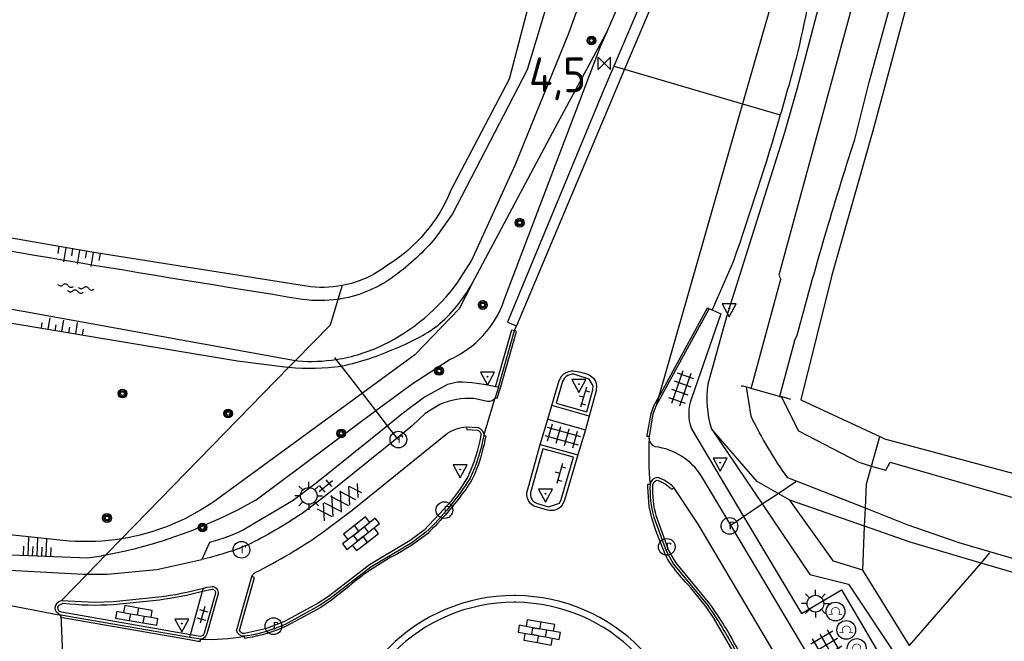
# Model space of a CAD drawing. Extents: x 121149 to 123702, y 457169 to 470031.
# Tile 50 of 87: x 122039 to 122110, y 465382 to 465427. Entities that reach past the tile are written whole.
import ezdxf

# ---------------------------------------------------------------- set-up
doc = ezdxf.new("R2010")
doc.units = 0
doc.header["$LTSCALE"] = 4
doc.layers.get('0').update_dxf_attribs({"color": 8, "linetype": 'CONTINUOUS'})
doc.layers.add('REFERENTIE', color=8, linetype='CONTINUOUS')
doc.styles.add('ISO', font='ISO')

# ---------------------------------------------------------------- blocks, each defined once
blk = doc.blocks.new('verkeersbord')
at = {"color": 0}
for p, q in [((0.502, 0.322), (-0.504, 0.322)), ((-0.504, 0.322), (-0.001, -0.6)), ((-0.001, -0.6), (0.502, 0.322))]:
    blk.add_line(p, q, dxfattribs=at)
blk = doc.blocks.new('verkeersbord-pl')
at = {"linetype": 'Continuous'}
blk.add_circle((0, 0), 0.03, dxfattribs=at)
blk = doc.blocks.new('boom')
at = {"color": 0}
for radius in [0.315, 0.225, 0.135]:
    blk.add_circle((0, 0), radius, dxfattribs=at)
blk = doc.blocks.new('kilometerpaal')
at = {"color": 0}
for p, q in [((-0.442, 0.442), (0.442, -0.442)), ((-0.442, -0.442), (-0.442, 0.442)), ((0.442, 0.442), (-0.442, -0.442)), ((0.442, -0.442), (0.442, 0.442))]:
    blk.add_line(p, q, dxfattribs=at)
at = {"color": 0, "style": 'ISO'}
blk.add_attdef('KILOMETERPAAL', (0.591, 0.868), '', height=2.5, dxfattribs=at)
blk = doc.blocks.new('tegels4')
at = {"color": 0, "linetype": 'ByBlock', "lineweight": -2}
for p, q in [((0.625, 0.938), (-0.625, 0.938)), ((-0.312, -1.231), (-0.312, 1.25)), ((0.312, -1.231), (0.312, 1.25)), ((0.625, 0.312), (-0.625, 0.312)), ((0.625, -0.312), (-0.625, -0.312)), ((0.625, -0.938), (-0.625, -0.938))]:
    blk.add_line(p, q, dxfattribs=at)
blk = doc.blocks.new('klinkers2')
at = {"color": 0, "linetype": 'ByBlock', "lineweight": -2}
for p, q in [((0, -0.75), (0, 0.75)), ((-0.312, 0.5), (0, 0.5)), ((0, 0), (0.312, 0)), ((0, -0.5), (-0.312, -0.5))]:
    blk.add_line(p, q, dxfattribs=at)
blk = doc.blocks.new('kolk')
at = {"color": 0}
blk.add_circle((0, 0), 0.6, dxfattribs=at)
at = {"color": 0, "linetype": 'Continuous', "style": 'ISO'}
blk.add_attdef('KOLK', (-0.043, -0.262), '', height=0.8, dxfattribs=at)
blk = doc.blocks.new('tegels6')
at = {"color": 0, "linetype": 'ByBlock', "lineweight": -2}
for p, q in [((0.918, 0.948), (-0.916, 0.948)), ((-0.625, -1.221), (-0.625, 1.221)), ((0, -1.221), (0, 1.221)), ((0.625, -1.221), (0.625, 1.221)), ((0.918, 0.323), (-0.916, 0.323)), ((0.918, -0.302), (-0.916, -0.302)), ((0.918, -0.927), (-0.916, -0.927))]:
    blk.add_line(p, q, dxfattribs=at)
blk = doc.blocks.new('fietsklem')
at = {"color": 0, "linetype": 'Continuous', "const_width": 0.05}
blk.add_lwpolyline([(-0.486, -0.199), (-0.21, -0.199, -2.286164), (0.219, -0.199), (0.48, -0.199)], format="xyb", dxfattribs=at)
at = {"color": 0}
blk.add_circle((0, 0), 0.675, dxfattribs=at)
blk = doc.blocks.new('lichtmast')
at = {"color": 0}
for p, q in [((0, 0.6), (0, 1)), ((-0.6, 0), (-1, 0)), ((-0.707, 0.707), (-0.424, 0.424)), ((0.424, 0.424), (0.707, 0.707)), ((0.6, 0), (1, 0)), ((-0.424, -0.424), (-0.707, -0.707)), ((0, -0.6), (0, -1)), ((0.424, -0.424), (0.707, -0.707))]:
    blk.add_line(p, q, dxfattribs=at)
blk.add_circle((0, 0), 0.6, dxfattribs=at)
blk = doc.blocks.new('talud')
at = {"color": 0}
for p, q in [((0, 0.75), (0.5, 0.75)), ((0, 0.5), (1, 0.5)), ((0, 0.25), (0.5, 0.25)), ((0, 0), (1, 0)), ((0, -0.25), (0.5, -0.25)), ((0, -0.5), (1, -0.5)), ((0, -0.75), (0.5, -0.75))]:
    blk.add_line(p, q, dxfattribs=at)
blk = doc.blocks.new('water')
at = {"color": 0, "linetype": 'ByBlock', "lineweight": -2}
for centre, start, end in [((-0.01, 0.747), 129.74464, 230.25536), ((-0.322, 1.122), 309.74464, 50.25536), ((-0.322, 0.372), 309.74464, 50.25536), ((0.315, 0.006), 129.74464, 230.25536), ((0.004, 0.381), 309.74464, 50.25536), ((-0.01, -0.743), 129.74464, 230.25536), ((-0.322, -0.368), 309.74464, 50.25536), ((0.004, -0.369), 309.74464, 50.25536), ((-0.322, -1.118), 309.74464, 50.25536)]:
    blk.add_arc(centre, 0.244, start, end, dxfattribs=at)
blk = doc.blocks.new('asfalt4')
at = {"color": 0, "linetype": 'ByBlock', "lineweight": -2}
for p, q in [((-0.517, 1.14), (0.539, 1.694)), ((-0.427, 1.749), (0.629, 1.081)), ((-0.63, 0.375), (0.636, 1.039)), ((-0.527, 1.073), (0.745, 0.268)), ((-0.627, 0.397), (0.66, -0.418)), ((-0.571, -0.3), (0.733, 0.384)), ((-0.561, -0.385), (0.576, -1.104)), ((-0.489, -0.963), (0.668, -0.355)), ((-0.462, -1.187), (0.393, -1.728)), ((-0.336, -1.588), (0.575, -1.11))]:
    blk.add_line(p, q, dxfattribs=at)
blk = doc.blocks.new('tegels2')
at = {"color": 0, "linetype": 'ByBlock', "lineweight": -2}
for p, q in [((0.3125, 0.3125), (-0.3125, 0.3125)), ((0, -0.625), (0, 0.625)), ((0.3125, -0.3125), (-0.3125, -0.3125))]:
    blk.add_line(p, q, dxfattribs=at)
blk = doc.blocks.new('klinkers6')
at = {"color": 0, "linetype": 'ByBlock', "lineweight": -2}
for p, q in [((0.25, 1.5), (-0.25, 1.5)), ((-0.25, 1.5), (-0.25, 0.5)), ((0.25, 0.5), (0.25, 1.5)), ((-0.25, 1), (-0.75, 1)), ((-0.75, 1), (-0.75, 0)), ((0.75, 1), (0.25, 1)), ((0.75, 0), (0.75, 1)), ((-0.25, 0), (-0.75, 0)), ((-0.75, 0), (-0.75, -1)), ((0.25, 0.5), (-0.25, 0.5)), ((-0.25, 0.5), (-0.25, -0.5)), ((0.25, -0.5), (0.25, 0.5)), ((-0.25, -0.5), (-0.25, 0)), ((0.25, -0.5), (-0.25, -0.5)), ((-0.25, -0.5), (-0.25, -1.5)), ((0.75, 0), (0.25, 0)), ((0.25, 0), (0.25, -0.5)), ((0.25, -1.5), (0.25, -0.5)), ((0.75, -1), (0.75, 0)), ((-0.75, -1), (-0.25, -1)), ((0.25, -1), (0.75, -1)), ((-0.25, -1.5), (0.25, -1.5))]:
    blk.add_line(p, q, dxfattribs=at)
blk = doc.blocks.new('klinkers4')
at = {"color": 0, "linetype": 'ByBlock', "lineweight": -2}
for p, q in [((0, 1.5), (-0.5, 1.5)), ((-0.5, 1.5), (-0.5, 0.5)), ((0, 1.5), (0, 1)), ((0.5, 1), (0, 1)), ((0, 1), (0, 0.5)), ((0.5, 0), (0.5, 1)), ((-0.5, 0.5), (-0.5, -0.5)), ((0, 0.5), (-0.5, 0.5)), ((0, 0.5), (0, 0)), ((0.5, 0), (0, 0)), ((0, 0), (0, -0.5)), ((0.5, -1), (0.5, 0)), ((-0.5, -0.5), (-0.5, -1.5)), ((0, -0.5), (-0.5, -0.5)), ((0, -0.5), (0, -1)), ((0, -1), (0.5, -1)), ((0, -1), (0, -1.5)), ((-0.5, -1.5), (0, -1.5))]:
    blk.add_line(p, q, dxfattribs=at)

msp = doc.modelspace()

# ---------------------------------------------------------------- linework, layer by layer
at = {"layer": 'REFERENTIE'}
for points in [[(122099.036, 465418.297), (122100.073, 465422.421), (122103.004, 465433.029), (122104.564, 465438.157), (122111.972, 465464.111), (122128.126, 465519.857), (122151.413, 465599.356)], [(122125.549, 465520.715), (122105.895, 465452.074), (122099.474, 465430.228), (122093.582, 465408.547), (122093.724, 465408.279)], [(122099.219, 465503.181), (122099.141, 465502.416), (122089.991, 465471.236), (122075.502, 465423.31), (122070.142, 465412.969), (122068.959, 465411.3)], [(122081.245, 465426.052), (122084.072, 465432.57), (122085.751, 465437.46), (122093.412, 465462.741), (122097.377, 465476.827)], [(122098.1, 465445.7), (122090.981, 465420.864)], [(122070.531, 465408.044), (122071.515, 465409.584), (122074.647, 465416.453), (122078.507, 465425.931), (122081.086, 465433.078), (122083.875, 465442.197)], [(122105.43, 465437.882), (122100.326, 465418.922)], [(122097.292, 465431.129), (122094.896, 465421.982), (122093.976, 465418.704), (122089.831, 465405.558), (122088.484, 465400.731)], [(122084.099, 465429.149), (122081.729, 465423.57)], [(122084.831, 465428.827), (122082.502, 465423.344)], [(122075.548, 465427.751), (122074.203, 465422.642)], [(122071.554, 465407.948), (122077.7, 465419.492), (122081.245, 465426.052)], [(122073.865, 465406.781), (122080.782, 465424.986), (122081.245, 465426.052)], [(122081.729, 465423.57), (122081.014, 465421.886), (122074.514, 465406.238), (122074.09, 465405.184), (122074.745, 465404.916)], [(122082.502, 465423.344), (122081.751, 465421.575), (122074.745, 465404.916)], [(122081.729, 465423.57), (122082.502, 465423.344)], [(122082.502, 465423.344), (122090.981, 465420.864)], [(122074.203, 465422.642), (122070.035, 465414.67)], [(122090.981, 465420.864), (122084.934, 465399.766)], [(122090.981, 465420.864), (122093.69, 465420.072)], [(122100.326, 465418.922), (122097.387, 465408.549)], [(122059.646, 465407.761), (122044.246, 465410.199), (122027.461, 465413.117), (122025.164, 465412.559)], [(122002.451, 465412.27), (122039.298, 465405.971), (122058.87, 465402.431)], [(122001.503, 465411.446), (122008.613, 465410.088), (122054.713, 465402.396), (122058.29, 465401.951), (122058.392, 465401.941)], [(122090.293, 465409.503), (122088.796, 465406.057)], [(122097.387, 465408.549), (122095.155, 465399.593)], [(122062.222, 465407.808), (122061.917, 465406.819)], [(122071.554, 465407.948), (122070.619, 465406.149), (122067.432, 465402.829), (122063.672, 465400.083)], [(122091.588, 465400.422), (122093.724, 465408.279)], [(122061.917, 465406.819), (122061.347, 465404.97)], [(122084.934, 465399.766), (122085.107, 465400.067), (122088.456, 465406.21), (122088.588, 465406.138)], [(122084.762, 465399.173), (122088.588, 465406.138)], [(122088.796, 465406.057), (122089.427, 465405.774), (122087.337, 465399.769)], [(122088.588, 465406.138), (122088.796, 465406.057)], [(122061.347, 465404.97), (122058.87, 465402.431)], [(122074.594, 465404.571), (122074.745, 465404.916)], [(122073.215, 465399.756), (122073.358, 465399.712), (122073.582, 465400.469), (122074.735, 465404.52), (122074.594, 465404.571)], [(122073.24, 465400.546), (122074.402, 465404.626), (122074.594, 465404.571)], [(122073.438, 465400.512), (122074.594, 465404.571)], [(122094.705, 465403.845), (122094.894, 465404.236)], [(122094.705, 465403.845), (122093.636, 465399.853)], [(122058.87, 465402.431), (122058.392, 465401.941)], [(122058.87, 465402.431), (122059.037, 465402.401)], [(122061.799, 465402.504), (122061.697, 465402.636)], [(122062.167, 465402.029), (122061.799, 465402.504)], [(122063.672, 465400.083), (122062.167, 465402.029)], [(122064.645, 465398.826), (122067.236, 465400.755), (122069.916, 465402.485)], [(122058.392, 465401.941), (122046.374, 465389.621)], [(122077.275, 465399.199), (122077.817, 465400.992), (122078.005, 465401.327)], [(122079.967, 465401.09), (122079.01, 465401.406)], [(122070.506, 465400.875), (122069.784, 465400.694), (122068.131, 465399.798), (122066.629, 465398.667), (122065.484, 465397.742)], [(122073.438, 465400.512), (122073.24, 465400.546)], [(122078.055, 465400.916), (122077.588, 465399.37), (122079.786, 465398.744), (122080.222, 465400.314), (122080.246, 465400.6), (122079.967, 465401.09)], [(122080.494, 465400.629), (122080.462, 465400.246), (122079.96, 465398.435)], [(122091.585, 465398.429), (122091.269, 465400.543)], [(122063.672, 465400.083), (122052.921, 465392.232)], [(122064.645, 465398.826), (122063.672, 465400.083)], [(122073.438, 465400.512), (122073.215, 465399.756)], [(122093.636, 465399.853), (122091.588, 465400.422)], [(122093.636, 465399.853), (122093.757, 465399.842)], [(122093.757, 465399.842), (122094.995, 465397.37), (122099.321, 465395.12), (122100.237, 465394.848)], [(122094.442, 465399.622), (122093.757, 465399.842)], [(122069.24, 465399.259), (122068.169, 465398.624), (122067.28, 465397.753), (122066.168, 465396.858)], [(122072.659, 465399.484), (122071.674, 465399.69)], [(122072.385, 465397.043), (122073.215, 465399.756)], [(122076.989, 465398.225), (122077.275, 465399.199)], [(122079.96, 465398.435), (122077.275, 465399.199)], [(122084.141, 465397.175), (122084.408, 465398.624), (122084.621, 465399.223), (122084.934, 465399.766)], [(122084.282, 465396.975), (122084.553, 465398.585), (122084.762, 465399.173)], [(122084.934, 465399.766), (122084.762, 465399.173)], [(122095.155, 465399.593), (122100.832, 465396.969)], [(122056.047, 465392.425), (122064.645, 465398.826)], [(122065.484, 465397.742), (122064.645, 465398.826)], [(122079.96, 465398.435), (122079.689, 465397.452)], [(122065.484, 465397.742), (122060.361, 465393.606), (122058.702, 465392.362), (122055.191, 465390.297)], [(122066.168, 465396.858), (122065.484, 465397.742)], [(122076.448, 465396.386), (122076.989, 465398.225)], [(122076.989, 465398.225), (122079.689, 465397.452)], [(122060.731, 465390.02), (122062.942, 465391.68), (122069.79, 465397.213)], [(122071.129, 465397.674), (122071.986, 465397.617)], [(122071.129, 465397.674), (122071.168, 465397.477), (122071.933, 465397.424)], [(122072.385, 465397.043), (122072.533, 465397.016)], [(122079.689, 465397.452), (122079.151, 465395.658)], [(122087.303, 465397.531), (122091.056, 465391.229)], [(122088.74, 465397.522), (122092.392, 465392.123)], [(122093.527, 465392.883), (122092.027, 465393.727), (122088.74, 465397.522)], [(122066.168, 465396.858), (122061.018, 465392.713), (122059.346, 465391.442)], [(122066.255, 465396.745), (122066.168, 465396.858)], [(122075.526, 465393.098), (122076.448, 465396.386)], [(122076.448, 465396.386), (122079.151, 465395.658)], [(122084.282, 465396.975), (122084.132, 465396.972)], [(122084.273, 465396.83), (122084.282, 465396.975)], [(122100.237, 465394.848), (122100.832, 465396.969)], [(122100.832, 465396.969), (122101.179, 465396.809), (122115.457, 465392.969), (122129.087, 465389.611), (122131.693, 465389.281)], [(122077.83, 465392.191), (122077.959, 465392.453), (122078.84, 465395.483), (122076.622, 465396.08), (122075.766, 465393.027)], [(122079.151, 465395.658), (122078.2, 465392.386), (122078.028, 465392.038)], [(122100.903, 465394.65), (122101.278, 465394.545), (122101.575, 465395.118), (122116.212, 465390.906), (122128.687, 465388.025)], [(122099.879, 465393.574), (122100.237, 465394.848)], [(122100.237, 465394.848), (122100.903, 465394.65)], [(122084.45, 465391.133), (122084.276, 465391.954), (122084.184, 465393.328), (122084.184, 465393.548), (122084.334, 465393.548)], [(122090.125, 465390.606), (122088.026, 465394.126)], [(122093.527, 465392.883), (122094.807, 465393.74)], [(122099.803, 465391.812), (122094.227, 465393.999)], [(122099.803, 465391.812), (122099.879, 465393.574)], [(122085.901, 465393.168), (122086.044, 465393.307)], [(122098.173, 465373.409), (122098.17, 465373.748), (122095.462, 465377.742), (122087.794, 465390.682), (122086.044, 465393.307)], [(122092.392, 465392.123), (122093.527, 465392.883)], [(122094.375, 465392.406), (122093.527, 465392.883)], [(122042.599, 465389.46), (122020.764, 465391.774), (122014.618, 465392.707), (122011.173, 465392.334), (122020.031, 465389.958), (122029.293, 465388.833), (122043.94, 465388.248)], [(122076.254, 465392.146), (122077.044, 465391.928), (122077.83, 465392.191)], [(122091.056, 465391.229), (122092.392, 465392.123)], [(122092.392, 465392.123), (122095.813, 465387.065), (122098.585, 465386.363), (122102.145, 465381.014)], [(122099.747, 465390.518), (122094.375, 465392.406)], [(122099.61, 465387.366), (122097.512, 465388.026), (122094.375, 465392.406)], [(122069.525, 465391.751), (122068.106, 465390.24), (122067.098, 465389.501), (122064.174, 465387.756), (122061.246, 465385.489), (122060.499, 465384.996), (122058.03, 465383.658), (122056.723, 465383.162), (122055.197, 465382.82)], [(122076.974, 465391.688), (122076.007, 465391.973)], [(122099.747, 465390.518), (122099.803, 465391.812)], [(122102.799, 465390.637), (122099.803, 465391.812)], [(122084.595, 465391.171), (122085.481, 465388.763), (122086.022, 465387.797), (122088.478, 465384.828)], [(122088.638, 465384.947), (122086.185, 465387.914), (122085.665, 465388.841), (122084.789, 465391.222)], [(122090.125, 465390.606), (122091.056, 465391.229)], [(122091.056, 465391.229), (122095.214, 465384.249), (122098.083, 465385.948), (122101.451, 465380.214)], [(122114.944, 465386.866), (122106.526, 465389.342), (122102.799, 465390.637)], [(122068.239, 465390.09), (122067.212, 465389.337), (122064.285, 465387.59), (122061.364, 465385.327), (122060.602, 465384.824), (122058.12, 465383.479)], [(122090.037, 465390.547), (122090.125, 465390.606)], [(122097.156, 465378.818), (122090.125, 465390.606)], [(122099.61, 465387.366), (122099.747, 465390.518)], [(122108.107, 465387.882), (122103.009, 465389.372), (122099.747, 465390.518)], [(122046.374, 465389.621), (122045.25, 465388.468)], [(122052.698, 465389.358), (122052.137, 465388.125)], [(122066.193, 465388.547), (122065.926, 465388.404)], [(122108.107, 465387.882), (122108.744, 465388.616)], [(122020.104, 465388.344), (122042.002, 465384.149)], [(122020.104, 465388.344), (122043.64, 465387.086), (122043.899, 465387.084)], [(122045.25, 465388.468), (122043.899, 465387.084)], [(122043.899, 465387.084), (122045.332, 465387.071), (122048.898, 465387.419), (122052.137, 465388.125)], [(122102.97, 465381.964), (122108.107, 465387.882)], [(122114.493, 465386.016), (122108.107, 465387.882)], [(122102.97, 465381.964), (122099.61, 465387.366)], [(122043.899, 465387.084), (122042.05, 465385.188)], [(122054.635, 465383.018), (122055.73, 465386.905)], [(122054.845, 465383.027), (122055.923, 465386.852), (122055.73, 465386.905)], [(122051.331, 465382.732), (122052.188, 465385.867)], [(122052.188, 465385.867), (122052.248, 465386.086)], [(122052.188, 465385.867), (122052.885, 465386.005)], [(122052.248, 465386.086), (122052.524, 465386.149), (122052.875, 465386.206)], [(122053.111, 465385.713), (122052.303, 465382.85)], [(122062.909, 465386.381), (122062.692, 465386.205), (122061.453, 465385.206), (122060.679, 465384.695), (122058.187, 465383.345)], [(122091.442, 465378.829), (122090.315, 465381.534), (122088.91, 465383.929), (122088.358, 465384.738), (122087.254, 465386.093), (122087.027, 465386.355)], [(122041.844, 465384.823), (122042.181, 465385.007)], [(122042.05, 465385.188), (122044.462, 465385.067), (122045.763, 465385.108), (122049.061, 465385.446)], [(122045.776, 465384.908), (122049.087, 465385.248)], [(122053.306, 465385.668), (122052.497, 465382.799)], [(122051.331, 465382.732), (122042.052, 465384.343)], [(122042.002, 465384.149), (122041.976, 465384.001), (122051.252, 465382.39), (122051.85, 465382.281)], [(122051.278, 465382.538), (122042.002, 465384.149)], [(122042.002, 465384.149), (122042.525, 465372.128)], [(122051.278, 465382.538), (122051.331, 465382.732)], [(122052.037, 465382.414), (122051.278, 465382.538)], [(122052.024, 465382.614), (122051.331, 465382.732)], [(122052.047, 465382.264), (122052.037, 465382.414)], [(122055.419, 465382.507), (122055.237, 465382.473), (122055.209, 465382.62)]]:
    msp.add_lwpolyline(points, dxfattribs=at)
for points in [[(122096.011, 465430.109, -0.033073), (122094.29, 465422.163)], [(122094.29, 465422.163, -0.002778), (122093.69, 465420.072)], [(122093.69, 465420.072, -0.013161), (122090.293, 465409.503)], [(122094.894, 465404.236, -0.012801), (122099.036, 465418.297)], [(122070.035, 465414.67, -0.158905), (122065.472, 465409.27)], [(122059.37, 465406.813, -0.003972), (122025.164, 465412.559)], [(122068.959, 465411.3, -0.066362), (122065.985, 465408.503)], [(122065.472, 465409.27, -0.118069), (122062.222, 465407.808)], [(122065.985, 465408.503, -0.117775), (122062.16, 465406.857)], [(122062.222, 465407.808, -0.085016), (122059.646, 465407.761)], [(122065.172, 465403.548, 0.12064), (122070.531, 465408.044)], [(122069.055, 465404.92, 0.092098), (122071.554, 465407.948)], [(122061.917, 465406.819, -0.071457), (122059.37, 465406.813)], [(122062.16, 465406.857, -0.008662), (122061.917, 465406.819)], [(122069.916, 465402.485, 0.20922), (122073.865, 465406.781)], [(122066.097, 465403.318, 0.064911), (122069.055, 465404.92)], [(122061.799, 465402.504, 0.074086), (122065.172, 465403.548)], [(122062.233, 465402.038, 0.05174), (122066.097, 465403.318)], [(122058.392, 465401.941, 0.057748), (122062.167, 465402.029)], [(122059.037, 465402.401, 0.058291), (122061.799, 465402.504)], [(122062.167, 465402.029, 0.014875), (122062.233, 465402.038)], [(122078.005, 465401.327, -0.193006), (122078.684, 465401.684)], [(122078.422, 465401.348, 0.189263), (122078.055, 465400.916)], [(122079.01, 465401.406, 0.197372), (122078.422, 465401.348)], [(122078.684, 465401.684, -0.084913), (122079.767, 465401.458)], [(122079.767, 465401.458, -0.312345), (122080.494, 465400.629)], [(122073.24, 465400.546, 0.052252), (122070.506, 465400.875)], [(122088.484, 465400.731, 0.110334), (122088.74, 465397.522)], [(122090.89, 465400.608, -0.050018), (122091.269, 465400.543)], [(122091.269, 465400.543, -0.046305), (122091.588, 465400.422)], [(122071.674, 465399.69, 0.120386), (122069.24, 465399.259)], [(122073.215, 465399.756, -0.341053), (122072.659, 465399.484)], [(122087.337, 465399.769, 0.187665), (122087.303, 465397.531)], [(122094.227, 465393.999, -0.043291), (122091.585, 465398.429)], [(122069.79, 465397.213, -0.096476), (122071.129, 465397.674)], [(122072.185, 465397.054, -0.066547), (122071.222, 465394.034)], [(122072.385, 465397.043, -0.066705), (122071.398, 465393.939)], [(122072.533, 465397.016, -0.044631), (122071.87, 465394.616)], [(122071.933, 465397.424, -0.340772), (122072.185, 465397.054)], [(122071.986, 465397.617, -0.344072), (122072.385, 465397.043)], [(122084.132, 465396.972, -0.034633), (122084.141, 465397.175)], [(122084.273, 465396.83, 0.035648), (122084.334, 465393.548)], [(122084.71, 465396.235, -0.298283), (122084.273, 465396.83)], [(122088.026, 465394.126, 0.222155), (122084.71, 465396.235)], [(122071.87, 465394.616, -0.069322), (122071.09, 465393.174)], [(122071.398, 465393.939, -0.057369), (122068.239, 465390.09)], [(122071.222, 465394.034, -0.051255), (122069.525, 465391.751)], [(122084.334, 465393.548, 0.075275), (122084.595, 465391.171)], [(122084.857, 465394.035, 0.314875), (122084.334, 465393.548)], [(122084.789, 465391.222, -0.074034), (122084.53, 465393.506)], [(122084.53, 465393.506, -0.290433), (122084.844, 465393.829)], [(122084.844, 465393.829, -0.118613), (122085.901, 465393.168)], [(122086.044, 465393.307, 0.12402), (122084.857, 465394.035)], [(122071.09, 465393.174, -0.043547), (122068.339, 465389.978)], [(122075.593, 465392.378, -0.1987), (122075.526, 465393.098)], [(122075.766, 465393.027, 0.199322), (122075.814, 465392.495)], [(122045.25, 465388.468, 0.083086), (122056.047, 465392.425)], [(122052.921, 465392.232, -0.110467), (122046.374, 465389.621)], [(122076.007, 465391.973, -0.157504), (122075.593, 465392.378)], [(122075.814, 465392.495, 0.209411), (122076.254, 465392.146)], [(122059.346, 465391.442, -0.033332), (122055.414, 465389.165)], [(122078.028, 465392.038, -0.305808), (122076.974, 465391.688)], [(122085.343, 465388.704, -0.025915), (122084.45, 465391.133)], [(122055.191, 465390.297, -0.058214), (122052.698, 465389.358)], [(122055.979, 465387.199, 0.03603), (122060.731, 465390.02)], [(122068.339, 465389.978, -0.045054), (122066.193, 465388.547)], [(122046.374, 465389.621, -0.058538), (122042.599, 465389.46)], [(122055.414, 465389.165, -0.035415), (122052.137, 465388.125)], [(122085.901, 465387.709, -0.056108), (122085.343, 465388.704)], [(122043.94, 465388.248, 0.009158), (122045.25, 465388.468)], [(122065.926, 465388.404, 0.048026), (122062.909, 465386.381)], [(122055.73, 465386.905, -0.222681), (122055.979, 465387.199)], [(122087.027, 465386.355, -0.035481), (122085.901, 465387.709)], [(122049.061, 465385.446, 0.03457), (122052.248, 465386.086)], [(122049.087, 465385.248, 0.034483), (122052.188, 465385.867)], [(122052.875, 465386.206, -0.459221), (122053.306, 465385.668)], [(122052.885, 465386.005, -0.432302), (122053.111, 465385.713)], [(122042.002, 465384.149, -0.81232), (122042.05, 465385.188)], [(122042.181, 465385.007, 0.046441), (122045.776, 465384.908)], [(122074.581, 465385.544, 0.999961), (122074.581, 465360.097)], [(122074.582, 465385.062, 0.999959), (122074.582, 465360.595)], [(122074.702, 465385.543, 0.008333), (122074.581, 465385.544)], [(122074.702, 465385.061, 0.008333), (122074.582, 465385.062)], [(122074.702, 465360.098, 0.990529), (122074.702, 465385.543)], [(122074.702, 465360.595, 0.990272), (122074.702, 465385.061)], [(122042.052, 465384.343, -0.487956), (122041.844, 465384.823)], [(122088.478, 465384.828, -0.034057), (122090.45, 465381.601)], [(122090.629, 465381.69, 0.034684), (122088.638, 465384.947)], [(122052.303, 465382.85, -0.331835), (122052.024, 465382.614)], [(122055.209, 465382.62, -0.345528), (122054.635, 465383.018)], [(122055.197, 465382.82, -0.305315), (122054.845, 465383.027)], [(122058.12, 465383.479, -0.071734), (122055.209, 465382.62)], [(122058.187, 465383.345, -0.070013), (122055.419, 465382.507)], [(122051.85, 465382.281, 0.076014), (122052.047, 465382.264)], [(122052.497, 465382.799, -0.327854), (122052.037, 465382.414)], [(122052.037, 465382.414, 0.052945), (122055.209, 465382.62)]]:
    msp.add_lwpolyline(points, format="xyb", dxfattribs=at)

# ---------------------------------------------------------------- block references
at = {"layer": 'REFERENTIE', "linetype": 'Continuous'}
for name, p in [('boom', (122080.122, 465425.406)), ('boom', (122074.97, 465412.322)), ('boom', (122072.315, 465406.414)), ('verkeersbord', (122090.022, 465406.169)), ('verkeersbord-pl', (122090.022, 465406.169)), ('boom', (122069.175, 465401.678)), ('verkeersbord', (122072.657, 465401.266)), ('verkeersbord-pl', (122072.657, 465401.266)), ('verkeersbord', (122079.23, 465400.73)), ('verkeersbord-pl', (122079.23, 465400.73)), ('boom', (122046.441, 465400.051)), ('boom', (122054.029, 465398.617)), ('boom', (122062.141, 465397.19)), ('verkeersbord', (122070.693, 465394.604)), ('verkeersbord', (122089.372, 465395.09)), ('verkeersbord-pl', (122089.372, 465395.09)), ('verkeersbord-pl', (122070.693, 465394.604)), ('lichtmast', (122059.815, 465392.706)), ('verkeersbord', (122076.832, 465392.865)), ('verkeersbord-pl', (122076.832, 465392.865)), ('boom', (122045.33, 465391.116)), ('boom', (122052.181, 465390.436)), ('lichtmast', (122096.216, 465384.965)), ('fietsklem', (122097.652, 465384.397)), ('verkeersbord', (122050.696, 465383.534)), ('verkeersbord-pl', (122050.696, 465383.534)), ('fietsklem', (122098.427, 465383.078)), ('fietsklem', (122099.176, 465381.78))]:
    msp.add_blockref(name, p, dxfattribs=at)
ref = msp.add_blockref('kilometerpaal', (122081.046, 465423.77), dxfattribs=at)
ref.add_attrib('KILOMETERPAAL', '4,5', (122075.636, 465421.694), dxfattribs={"layer": '0', "color": 0, "height": 2.5, "style": 'ISO'})
for p, xscale, yscale, rotation in [((122043.354, 465410.36), 1.021779, 2, 260.3624618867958), ((122042.092, 465404.502), 0.837567, 2, 80.51518239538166), ((122040.313, 465388.393), 1.305036, 1.305036, 87.71640891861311)]:
    msp.add_blockref('talud', p, dxfattribs=dict(at, xscale=xscale, yscale=yscale, rotation=rotation))
for name, p, rotation in [('water', (122043.066, 465407.559), 262.1858191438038), ('tegels4', (122086.589, 465400.432), 340.8586262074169), ('klinkers2', (122079.553, 465399.789), 164.101812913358), ('tegels4', (122078.05, 465397.01), 254.0309834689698), ('klinkers2', (122077.849, 465394.312), 164.1018129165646), ('asfalt4', (122062.136, 465392.279), 125.1046868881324), ('tegels2', (122061.041, 465393.416), 310.0916808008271), ('klinkers6', (122063.573, 465389.981), 308.0960853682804), ('klinkers4', (122047.505, 465384.16), 80.15137761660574), ('tegels2', (122052.177, 465384.159), 164.3930695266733), ('klinkers6', (122076.373, 465382.904), 260.0949207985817), ('tegels6', (122097.162, 465381.711), 30.59043540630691)]:
    msp.add_blockref(name, p, dxfattribs=dict(at, rotation=rotation))
for p in [(122066.255, 465396.745), (122069.558, 465391.685), (122090.037, 465390.547), (122054.983, 465388.835), (122085.533, 465389.043), (122057.284, 465383.349)]:
    msp.add_blockref('kolk', p, dxfattribs=at).add_auto_attribs({'KOLK': 'r'})

doc.saveas('drawing.dxf')
